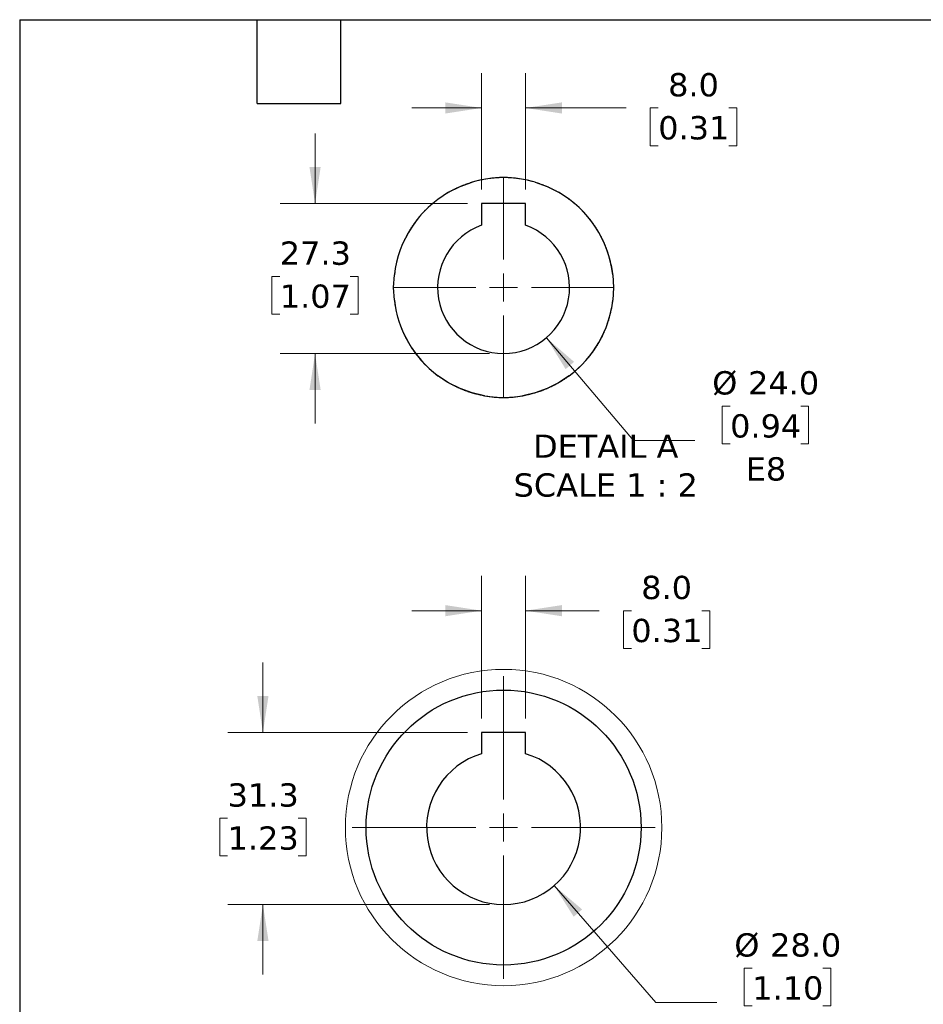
# Model space of a CAD drawing. Header units: millimetres. Extents: x 38 to 1638, y 38 to 1257.
# Tile 3 of 12: x 38 to 531, y 720 to 1257. Entities that reach past the tile are written whole.
import ezdxf

# ---------------------------------------------------------------- set-up
doc = ezdxf.new("R2010")
doc.units = ezdxf.units.MM
doc.header["$LTSCALE"] = 6
doc.linetypes.add('SLD-Solid', pattern=[0])
doc.layers.add('TEXT', color=140, linetype='SLD-Solid', lineweight=25)
doc.styles.add('SLDTEXTSTYLE0', font='VERDANA.TTF')
doc.dimstyles.new('SLDDIMSTYLE10', dxfattribs={"dimtxt": 12.948047, "dimasz": 19.812, "dimexe": 0, "dimexo": 0.0625, "dimgap": 3.237012, "dimtad": 0, "dimtih": 1, "dimtoh": 1, "dimlfac": 0.333333, "dimrnd": 1e-09, "dimzin": 4, "dimdsep": 46, "dimtxsty": 'SLDTEXTSTYLE0', "dimsah": 1, "dimcen": 0, "dimadec": 0, "dimazin": 1, "dimtfac": 1, "dimtofl": 0, "dimtmove": 0, "dimatfit": 3, "dimfxl": 0, "dimfrac": 2, "dimtolj": 1, "dimtzin": 12, "dimarcsym": 0})
doc.dimstyles.new('SLDDIMSTYLE11', dxfattribs={"dimtxt": 12.948047, "dimasz": 19.812, "dimexe": 0, "dimexo": 0.0625, "dimgap": 3.237012, "dimtad": 0, "dimtih": 1, "dimtoh": 1, "dimlfac": 0.333333, "dimrnd": 1e-09, "dimzin": 12, "dimdsep": 46, "dimtxsty": 'SLDTEXTSTYLE0', "dimsah": 1, "dimcen": 0.09, "dimadec": 0, "dimazin": 3, "dimtfac": 1, "dimtmove": 0, "dimatfit": 0, "dimfxl": 0, "dimfrac": 2, "dimtolj": 1, "dimtzin": 12, "dimarcsym": 0})
doc.dimstyles.new('SLDDIMSTYLE9', dxfattribs={"dimtxt": 12.948047, "dimasz": 19.812, "dimexe": 0, "dimexo": 0.0625, "dimgap": 3.237012, "dimtad": 0, "dimtih": 1, "dimtoh": 1, "dimlfac": 0.333333, "dimrnd": 1e-09, "dimzin": 4, "dimdsep": 46, "dimtxsty": 'SLDTEXTSTYLE0', "dimsah": 1, "dimcen": 0.09, "dimadec": 0, "dimazin": 1, "dimtfac": 1, "dimtmove": 0, "dimatfit": 0, "dimfxl": 0, "dimfrac": 2, "dimtolj": 1, "dimtzin": 12, "dimarcsym": 0})

# ---------------------------------------------------------------- blocks, each defined once
blk = doc.blocks.new('_D_21')
at = {"color": 7, "linetype": 'SLD-Solid', "lineweight": 0}
for p, q in [((290.06, 1164.69), (290.06, 1228.19)), ((314.06, 1164.69), (314.06, 1228.19)), ((290.06, 1209.14), (251.96, 1209.14)), ((314.06, 1209.14), (368.87, 1209.14)), ((386.41, 1209.14), (382.06, 1209.14)), ((382.06, 1209.14), (382.06, 1188.56)), ((424.89, 1209.14), (429.24, 1209.14)), ((429.24, 1209.14), (429.24, 1188.56)), ((382.06, 1188.56), (386.41, 1188.56)), ((429.24, 1188.56), (424.89, 1188.56))]:
    blk.add_line(p, q, dxfattribs=at)
at = {"color": 7, "linetype": 'SLD-Solid', "lineweight": 18}
for points in [[(290.06, 1209.14), (270.25, 1212.19), (270.25, 1206.09)], [(314.06, 1209.14), (333.88, 1206.09), (333.88, 1212.19)]]:
    blk.add_solid(points, dxfattribs=at)
at = {"color": 7, "linetype": 'SLD-Solid', "lineweight": 18, "char_height": 12.7, "attachment_point": 1, "style": 'SLDTEXTSTYLE0'}
for s, insert in [('8.0', (391.8, 1228.17)), ('0.31', (386.41, 1204.69))]:
    blk.add_mtext(s, dxfattribs=dict(at, insert=insert))
blk = doc.blocks.new('_D_22')
at = {"color": 7, "linetype": 'SLD-Solid', "lineweight": 0}
for p, q in [((325.38, 1083.73), (373, 1027.7)), ((425.63, 1046.5), (421.29, 1046.5)), ((421.29, 1046.5), (421.29, 1025.92)), ((464.11, 1046.5), (468.46, 1046.5)), ((468.46, 1046.5), (468.46, 1025.92)), ((373, 1027.7), (406.33, 1027.7)), ((421.29, 1025.92), (425.63, 1025.92)), ((468.46, 1025.92), (464.11, 1025.92))]:
    blk.add_line(p, q, dxfattribs=at)
at = {"color": 7, "linetype": 'SLD-Solid', "lineweight": 18}
blk.add_solid([(325.38, 1083.73), (335.88, 1066.66), (340.53, 1070.61)], dxfattribs=at)
at = {"color": 7, "linetype": 'SLD-Solid', "lineweight": 18, "char_height": 12.7, "attachment_point": 1, "style": 'SLDTEXTSTYLE0'}
for s, insert in [('%%c', (415.86, 1065.53)), ('24.0', (435.41, 1065.53)), ('0.94', (425.63, 1042.05)), ('E8', (434.14, 1018.58))]:
    blk.add_mtext(s, dxfattribs=dict(at, insert=insert))
blk = doc.blocks.new('_D_23')
at = {"color": 7, "linetype": 'SLD-Solid', "lineweight": 0}
for p, q in [((199.21, 1157.07), (199.21, 1195.17)), ((282.44, 1157.07), (180.16, 1157.07)), ((179.98, 1117.26), (175.63, 1117.26)), ((175.63, 1117.26), (175.63, 1096.68)), ((218.45, 1117.26), (222.8, 1117.26)), ((222.8, 1117.26), (222.8, 1096.68)), ((175.63, 1096.68), (179.98, 1096.68)), ((222.8, 1096.68), (218.45, 1096.68)), ((294.44, 1075.17), (180.16, 1075.17)), ((199.21, 1075.17), (199.21, 1037.07))]:
    blk.add_line(p, q, dxfattribs=at)
at = {"color": 7, "linetype": 'SLD-Solid', "lineweight": 18}
for points in [[(199.21, 1157.07), (202.26, 1176.88), (196.17, 1176.88)], [(199.21, 1075.17), (196.17, 1055.35), (202.26, 1055.35)]]:
    blk.add_solid(points, dxfattribs=at)
at = {"color": 7, "linetype": 'SLD-Solid', "lineweight": 18, "char_height": 12.7, "attachment_point": 1, "style": 'SLDTEXTSTYLE0'}
for s, insert in [('27.3', (179.98, 1136.29)), ('1.07', (179.98, 1112.81))]:
    blk.add_mtext(s, dxfattribs=dict(at, insert=insert))
blk = doc.blocks.new('SW_CENTERMARKSYMBOL_22')
at = {"color": 0, "linetype": 'SLD-Solid', "lineweight": 18}
for p, q in [((0, 15.24), (0, 60)), ((0, 0), (0, 7.62)), ((-15.24, 0), (-60, 0)), ((0, 0), (-7.62, 0)), ((0, 0), (0, -7.62)), ((0, 0), (7.62, 0)), ((15.24, 0), (60, 0)), ((0, -15.24), (0, -60))]:
    blk.add_line(p, q, dxfattribs=at)
blk = doc.blocks.new('_D_24')
at = {"color": 7, "linetype": 'SLD-Solid', "lineweight": 0}
for p, q in [((290.06, 876.07), (290.06, 953.92)), ((314.06, 876.07), (314.06, 953.92)), ((290.06, 934.87), (251.96, 934.87)), ((314.06, 934.87), (354.19, 934.87)), ((371.74, 934.87), (367.39, 934.87)), ((367.39, 934.87), (367.39, 914.29)), ((410.21, 934.87), (414.56, 934.87)), ((414.56, 934.87), (414.56, 914.29)), ((367.39, 914.29), (371.74, 914.29)), ((414.56, 914.29), (410.21, 914.29))]:
    blk.add_line(p, q, dxfattribs=at)
at = {"color": 7, "linetype": 'SLD-Solid', "lineweight": 18}
for points in [[(290.06, 934.87), (270.25, 937.92), (270.25, 931.82)], [(314.06, 934.87), (333.88, 931.82), (333.88, 937.92)]]:
    blk.add_solid(points, dxfattribs=at)
at = {"color": 7, "linetype": 'SLD-Solid', "lineweight": 18, "char_height": 12.7, "attachment_point": 1, "style": 'SLDTEXTSTYLE0'}
for s, insert in [('8.0', (377.12, 953.9)), ('0.31', (371.74, 930.42))]:
    blk.add_mtext(s, dxfattribs=dict(at, insert=insert))
blk = doc.blocks.new('_D_25')
at = {"color": 7, "linetype": 'SLD-Solid', "lineweight": 0}
for p, q in [((170.77, 868.45), (170.77, 906.55)), ((282.44, 868.45), (151.72, 868.45)), ((151.53, 821.63), (147.19, 821.63)), ((147.19, 821.63), (147.19, 801.05)), ((190.01, 821.63), (194.36, 821.63)), ((194.36, 821.63), (194.36, 801.05)), ((147.19, 801.05), (151.53, 801.05)), ((194.36, 801.05), (190.01, 801.05)), ((294.44, 774.55), (151.72, 774.55)), ((170.77, 774.55), (170.77, 736.45))]:
    blk.add_line(p, q, dxfattribs=at)
at = {"color": 7, "linetype": 'SLD-Solid', "lineweight": 18}
for points in [[(170.77, 868.45), (173.82, 888.26), (167.72, 888.26)], [(170.77, 774.55), (167.72, 754.74), (173.82, 754.74)]]:
    blk.add_solid(points, dxfattribs=at)
at = {"color": 7, "linetype": 'SLD-Solid', "lineweight": 18, "char_height": 12.7, "attachment_point": 1, "style": 'SLDTEXTSTYLE0'}
for s, insert in [('31.3', (151.53, 840.66)), ('1.23', (151.53, 817.18))]:
    blk.add_mtext(s, dxfattribs=dict(at, insert=insert))
blk = doc.blocks.new('_D_26')
at = {"color": 7, "linetype": 'SLD-Solid', "lineweight": 0}
for p, q in [((329.61, 784.85), (385.05, 721.04)), ((437.68, 739.84), (433.34, 739.84)), ((433.34, 739.84), (433.34, 719.26)), ((476.16, 739.84), (480.51, 739.84)), ((480.51, 739.84), (480.51, 719.26)), ((385.05, 721.04), (418.38, 721.04)), ((433.34, 719.26), (437.68, 719.26)), ((480.51, 719.26), (476.16, 719.26))]:
    blk.add_line(p, q, dxfattribs=at)
at = {"color": 7, "linetype": 'SLD-Solid', "lineweight": 18}
blk.add_solid([(329.61, 784.85), (340.3, 767.89), (344.9, 771.89)], dxfattribs=at)
at = {"color": 7, "linetype": 'SLD-Solid', "lineweight": 18, "char_height": 12.7, "attachment_point": 1, "style": 'SLDTEXTSTYLE0'}
for s, insert in [('%%c', (427.91, 758.87)), ('28.0', (447.46, 758.87)), ('1.10', (437.68, 735.39)), ('H8', (445.17, 711.91))]:
    blk.add_mtext(s, dxfattribs=dict(at, insert=insert))
blk = doc.blocks.new('SW_CENTERMARKSYMBOL_23')
at = {"color": 0, "linetype": 'SLD-Solid', "lineweight": 18}
for p, q in [((0, 15.24), (0, 82.62)), ((0, 0), (0, 7.62)), ((-15.24, 0), (-82.62, 0)), ((0, 0), (-7.62, 0)), ((0, 0), (0, -7.62)), ((0, 0), (7.62, 0)), ((15.24, 0), (82.62, 0)), ((0, -15.24), (0, -82.62))]:
    blk.add_line(p, q, dxfattribs=at)

msp = doc.modelspace()

# ---------------------------------------------------------------- linework, layer by layer
for p, q in [((272.064, 1163.127), (278.299, 1166.258)), ((278.299, 1166.258), (284.855, 1168.645)), ((319.272, 1168.645), (325.828, 1166.258)), ((325.828, 1166.258), (332.063, 1163.127)), ((314.063, 1157.065), (290.063, 1157.065)), ((290.063, 1157.065), (290.063, 1145.106)), ((314.063, 1145.106), (314.063, 1157.065)), ((242.063, 1111.165), (242.469, 1118.131)), ((242.469, 1104.2), (242.063, 1111.165)), ((284.855, 1053.686), (278.299, 1056.072)), ((291.645, 1052.077), (284.855, 1053.686)), ((319.272, 1053.686), (312.482, 1052.077)), ((325.828, 1056.072), (319.272, 1053.686)), ((290.063, 868.452), (290.063, 856.801)), ((314.063, 868.452), (290.063, 868.452)), ((314.063, 856.801), (314.063, 868.452))]:
    msp.add_line(p, q)
at = {"color": 7, "linetype": 'SLD-Solid', "lineweight": 18, "flags": 128}
msp.add_lwpolyline([(362.063, 1111.165), (362.063, 1111.165), (362.063, 1111.16), (362.063, 1110.892), (362.061, 1110.624), (362.058, 1110.355), (362.054, 1110.087), (362.048, 1109.819), (362.042, 1109.551), (362.034, 1109.282), (362.025, 1109.014), (362.015, 1108.746), (362.003, 1108.478), (361.991, 1108.21), (361.977, 1107.942), (361.962, 1107.674), (361.946, 1107.406), (361.928, 1107.139), (361.91, 1106.871), (361.89, 1106.603), (361.869, 1106.336), (361.847, 1106.068), (361.823, 1105.801), (361.799, 1105.534), (361.773, 1105.267), (361.746, 1105), (361.718, 1104.733), (361.688, 1104.466), (361.658, 1104.2), (361.658, 1104.2), (361.657, 1104.195), (361.625, 1103.928), (361.592, 1103.662), (361.558, 1103.396), (361.523, 1103.13), (361.486, 1102.864), (361.449, 1102.599), (361.41, 1102.333), (361.37, 1102.068), (361.328, 1101.803), (361.286, 1101.538), (361.242, 1101.273), (361.198, 1101.008), (361.151, 1100.744), (361.104, 1100.48), (361.056, 1100.216), (361.006, 1099.952), (360.956, 1099.689), (360.904, 1099.425), (360.851, 1099.162), (360.796, 1098.9), (360.741, 1098.637), (360.684, 1098.375), (360.627, 1098.113), (360.568, 1097.851), (360.507, 1097.589), (360.446, 1097.328), (360.446, 1097.328), (360.445, 1097.324), (360.383, 1097.063), (360.319, 1096.802), (360.254, 1096.542), (360.188, 1096.282), (360.121, 1096.022), (360.053, 1095.762), (359.983, 1095.503), (359.913, 1095.244), (359.841, 1094.986), (359.768, 1094.727), (359.694, 1094.47), (359.619, 1094.212), (359.542, 1093.955), (359.465, 1093.698), (359.386, 1093.441), (359.306, 1093.185), (359.225, 1092.929), (359.143, 1092.674), (359.06, 1092.419), (358.975, 1092.164), (358.89, 1091.91), (358.803, 1091.656), (358.715, 1091.402), (358.626, 1091.149), (358.536, 1090.896), (358.445, 1090.644), (358.445, 1090.644), (358.443, 1090.639), (358.351, 1090.388), (358.258, 1090.136), (358.163, 1089.885), (358.067, 1089.634), (357.97, 1089.384), (357.872, 1089.134), (357.773, 1088.885), (357.673, 1088.636), (357.572, 1088.387), (357.469, 1088.139), (357.366, 1087.892), (357.261, 1087.645), (357.155, 1087.398), (357.049, 1087.152), (356.941, 1086.906), (356.832, 1086.661), (356.722, 1086.417), (356.61, 1086.172), (356.498, 1085.929), (356.385, 1085.685), (356.27, 1085.443), (356.154, 1085.201), (356.038, 1084.959), (355.92, 1084.718), (355.801, 1084.477), (355.681, 1084.237), (355.677, 1084.229), (355.556, 1083.989), (355.434, 1083.75), (355.311, 1083.512), (355.187, 1083.274), (355.061, 1083.037), (354.935, 1082.8), (354.808, 1082.564), (354.679, 1082.328), (354.55, 1082.093), (354.419, 1081.859), (354.288, 1081.625), (354.155, 1081.392), (354.021, 1081.159), (353.887, 1080.927), (353.751, 1080.695), (353.614, 1080.465), (353.476, 1080.234), (353.337, 1080.005), (353.198, 1079.776), (353.057, 1079.547), (352.915, 1079.32), (352.772, 1079.093), (352.628, 1078.866), (352.483, 1078.64), (352.337, 1078.415), (352.19, 1078.191), (352.042, 1077.967), (351.893, 1077.744), (351.743, 1077.521), (351.592, 1077.299), (351.44, 1077.078), (351.287, 1076.858), (351.133, 1076.638), (350.979, 1076.419), (350.823, 1076.2), (350.666, 1075.983), (350.508, 1075.766), (350.349, 1075.549), (350.189, 1075.334), (350.029, 1075.119), (349.867, 1074.905), (349.704, 1074.691), (349.541, 1074.479), (349.376, 1074.267), (349.211, 1074.055), (349.044, 1073.845), (348.877, 1073.635), (348.709, 1073.426), (348.539, 1073.218), (348.369, 1073.011), (348.198, 1072.804), (348.026, 1072.598), (348.023, 1072.594), (347.85, 1072.389), (347.676, 1072.185), (347.501, 1071.981), (347.326, 1071.778), (347.149, 1071.576), (346.972, 1071.375), (346.793, 1071.175), (346.614, 1070.975), (346.434, 1070.776), (346.253, 1070.578), (346.071, 1070.381), (345.888, 1070.185), (345.704, 1069.989), (345.52, 1069.794), (345.334, 1069.6), (345.148, 1069.407), (344.961, 1069.215), (344.773, 1069.023), (344.584, 1068.833), (344.394, 1068.643), (344.203, 1068.454), (344.012, 1068.266), (343.82, 1068.079), (343.627, 1067.893), (343.433, 1067.707), (343.238, 1067.523), (343.238, 1067.523), (343.235, 1067.52), (343.039, 1067.336), (342.842, 1067.153), (342.645, 1066.971), (342.447, 1066.79), (342.248, 1066.61), (342.049, 1066.431), (341.848, 1066.252), (341.647, 1066.075), (341.445, 1065.898), (341.242, 1065.723), (341.038, 1065.548), (340.834, 1065.374), (340.629, 1065.201), (340.423, 1065.029), (340.216, 1064.858), (340.009, 1064.688), (339.801, 1064.519), (339.592, 1064.35), (339.382, 1064.183), (339.171, 1064.016), (338.96, 1063.851), (338.748, 1063.686), (338.535, 1063.523), (338.322, 1063.36), (338.108, 1063.199), (337.893, 1063.038), (337.893, 1063.038), (337.889, 1063.035), (337.674, 1062.875), (337.457, 1062.716), (337.24, 1062.559), (337.022, 1062.402), (336.804, 1062.246), (336.585, 1062.091), (336.365, 1061.937), (336.145, 1061.784), (335.923, 1061.632), (335.702, 1061.481), (335.479, 1061.331), (335.256, 1061.183), (335.032, 1061.035), (334.807, 1060.888), (334.582, 1060.742), (334.356, 1060.597), (334.13, 1060.453), (333.903, 1060.31), (333.675, 1060.168), (333.447, 1060.027), (333.218, 1059.887), (332.988, 1059.749), (332.758, 1059.611), (332.527, 1059.474), (332.296, 1059.338), (332.063, 1059.204), (332.063, 1059.204), (332.059, 1059.201), (331.827, 1059.068), (331.593, 1058.935), (331.359, 1058.804), (331.125, 1058.673), (330.89, 1058.544), (330.654, 1058.415), (330.418, 1058.288), (330.181, 1058.162), (329.944, 1058.036), (329.706, 1057.912), (329.468, 1057.789), (329.229, 1057.667), (328.989, 1057.546), (328.749, 1057.426), (328.509, 1057.307), (328.268, 1057.19), (328.026, 1057.073), (327.784, 1056.958), (327.541, 1056.843), (327.298, 1056.73), (327.054, 1056.617), (326.81, 1056.506), (326.565, 1056.396), (326.32, 1056.287), (326.074, 1056.179), (325.828, 1056.072), (325.828, 1056.072), (325.824, 1056.07), (325.577, 1055.965), (325.33, 1055.86), (325.083, 1055.757), (324.835, 1055.654), (324.586, 1055.553), (324.337, 1055.453), (324.088, 1055.354), (323.838, 1055.256), (323.588, 1055.159), (323.337, 1055.063), (323.086, 1054.969), (322.834, 1054.875), (322.582, 1054.783), (322.33, 1054.692), (322.077, 1054.602), (321.824, 1054.513), (321.571, 1054.425), (321.317, 1054.338), (321.062, 1054.253), (320.808, 1054.168), (320.553, 1054.085), (320.297, 1054.003), (320.041, 1053.922), (319.785, 1053.842), (319.529, 1053.763), (319.272, 1053.686), (319.272, 1053.686), (319.267, 1053.684), (319.01, 1053.608), (318.752, 1053.533), (318.494, 1053.459), (318.236, 1053.386), (317.978, 1053.314), (317.719, 1053.244), (317.46, 1053.174), (317.2, 1053.106), (316.94, 1053.039), (316.68, 1052.973), (316.42, 1052.908), (316.159, 1052.844), (315.898, 1052.782), (315.637, 1052.721), (315.375, 1052.661), (315.114, 1052.602), (314.852, 1052.544), (314.589, 1052.487), (314.327, 1052.432), (314.064, 1052.378), (313.801, 1052.324), (313.538, 1052.273), (313.274, 1052.222), (313.01, 1052.172), (312.747, 1052.124), (312.482, 1052.077), (312.482, 1052.077), (312.478, 1052.076), (312.213, 1052.03), (311.949, 1051.985), (311.684, 1051.941), (311.419, 1051.899), (311.154, 1051.858), (310.889, 1051.818), (310.623, 1051.779), (310.357, 1051.741), (310.092, 1051.705), (309.826, 1051.669), (309.559, 1051.635), (309.293, 1051.602), (309.027, 1051.571), (308.76, 1051.54), (308.493, 1051.511), (308.226, 1051.483), (307.96, 1051.456), (307.692, 1051.43), (307.425, 1051.405), (307.158, 1051.382), (306.891, 1051.36), (306.623, 1051.339), (306.355, 1051.319), (306.088, 1051.3), (305.82, 1051.283), (305.552, 1051.267), (305.547, 1051.266), (305.279, 1051.251), (305.011, 1051.238), (304.743, 1051.225), (304.475, 1051.214), (304.207, 1051.203), (303.939, 1051.194), (303.671, 1051.187), (303.403, 1051.18), (303.134, 1051.175), (302.866, 1051.171), (302.598, 1051.168), (302.329, 1051.166), (302.061, 1051.165), (301.793, 1051.166), (301.524, 1051.168), (301.256, 1051.171), (300.988, 1051.175), (300.72, 1051.18), (300.451, 1051.187), (300.183, 1051.195), (299.915, 1051.204), (299.647, 1051.214), (299.379, 1051.225), (299.111, 1051.238), (298.843, 1051.252), (298.575, 1051.267), (298.57, 1051.267), (298.302, 1051.283), (298.034, 1051.301), (297.767, 1051.319), (297.499, 1051.339), (297.232, 1051.36), (296.964, 1051.382), (296.697, 1051.406), (296.43, 1051.43), (296.163, 1051.456), (295.896, 1051.483), (295.629, 1051.511), (295.362, 1051.541), (295.096, 1051.571), (294.829, 1051.603), (294.563, 1051.636), (294.297, 1051.67), (294.031, 1051.705), (293.765, 1051.742), (293.499, 1051.78), (293.234, 1051.818), (292.968, 1051.859), (292.703, 1051.9), (292.438, 1051.942), (292.173, 1051.986), (291.909, 1052.031), (291.645, 1052.077), (291.645, 1052.077), (291.64, 1052.078), (291.376, 1052.125), (291.112, 1052.173), (290.848, 1052.223), (290.585, 1052.273), (290.321, 1052.325), (290.058, 1052.378), (289.796, 1052.433), (289.533, 1052.488), (289.271, 1052.545), (289.009, 1052.603), (288.747, 1052.662), (288.485, 1052.722), (288.224, 1052.783), (287.963, 1052.845), (287.703, 1052.909), (287.442, 1052.974), (287.182, 1053.04), (286.922, 1053.107), (286.663, 1053.175), (286.404, 1053.245), (286.145, 1053.315), (285.886, 1053.387), (285.628, 1053.46), (285.37, 1053.534), (285.113, 1053.609), (284.855, 1053.686), (284.855, 1053.686), (284.851, 1053.687), (284.594, 1053.765), (284.337, 1053.843), (284.081, 1053.923), (283.825, 1054.004), (283.57, 1054.086), (283.315, 1054.17), (283.06, 1054.254), (282.806, 1054.34), (282.552, 1054.426), (282.298, 1054.514), (282.045, 1054.603), (281.792, 1054.693), (281.54, 1054.784), (281.288, 1054.877), (281.037, 1054.97), (280.785, 1055.065), (280.535, 1055.161), (280.285, 1055.257), (280.035, 1055.355), (279.785, 1055.454), (279.536, 1055.555), (279.288, 1055.656), (279.04, 1055.758), (278.792, 1055.862), (278.545, 1055.966), (278.299, 1056.072), (278.299, 1056.072), (278.294, 1056.074), (278.048, 1056.181), (277.802, 1056.289), (277.557, 1056.398), (277.313, 1056.508), (277.068, 1056.619), (276.825, 1056.732), (276.582, 1056.845), (276.339, 1056.96), (276.097, 1057.075), (275.855, 1057.192), (275.614, 1057.31), (275.373, 1057.428), (275.133, 1057.548), (274.894, 1057.669), (274.655, 1057.791), (274.416, 1057.914), (274.179, 1058.039), (273.941, 1058.164), (273.705, 1058.29), (273.468, 1058.417), (273.233, 1058.546), (272.998, 1058.675), (272.763, 1058.806), (272.529, 1058.937), (272.296, 1059.07), (272.063, 1059.204), (272.063, 1059.204), (272.059, 1059.206), (271.827, 1059.341), (271.596, 1059.476), (271.365, 1059.613), (271.135, 1059.751), (270.905, 1059.89), (270.676, 1060.03), (270.448, 1060.171), (270.22, 1060.312), (269.993, 1060.455), (269.766, 1060.599), (269.541, 1060.744), (269.315, 1060.89), (269.091, 1061.037), (268.867, 1061.185), (268.644, 1061.334), (268.421, 1061.484), (268.2, 1061.635), (267.978, 1061.787), (267.758, 1061.94), (267.538, 1062.094), (267.319, 1062.249), (267.101, 1062.405), (266.883, 1062.561), (266.666, 1062.719), (266.45, 1062.878), (266.234, 1063.038), (266.234, 1063.038), (266.23, 1063.041), (266.015, 1063.201), (265.801, 1063.363), (265.588, 1063.526), (265.375, 1063.689), (265.163, 1063.854), (264.952, 1064.019), (264.741, 1064.186), (264.532, 1064.353), (264.323, 1064.521), (264.114, 1064.691), (263.907, 1064.861), (263.7, 1065.032), (263.494, 1065.204), (263.289, 1065.377), (263.085, 1065.551), (262.881, 1065.726), (262.678, 1065.901), (262.476, 1066.078), (262.275, 1066.255), (262.075, 1066.434), (261.875, 1066.613), (261.676, 1066.793), (261.478, 1066.974), (261.281, 1067.156), (261.085, 1067.339), (260.889, 1067.523), (260.889, 1067.523), (260.885, 1067.526), (260.691, 1067.711), (260.497, 1067.896), (260.304, 1068.082), (260.111, 1068.27), (259.92, 1068.458), (259.729, 1068.647), (259.54, 1068.836), (259.351, 1069.027), (259.163, 1069.218), (258.976, 1069.411), (258.789, 1069.604), (258.604, 1069.798), (258.419, 1069.992), (258.236, 1070.188), (258.053, 1070.384), (257.871, 1070.582), (257.69, 1070.78), (257.51, 1070.979), (257.33, 1071.178), (257.152, 1071.379), (256.975, 1071.58), (256.798, 1071.782), (256.622, 1071.985), (256.448, 1072.188), (256.274, 1072.393), (256.101, 1072.598), (256.095, 1072.605), (255.923, 1072.811), (255.752, 1073.018), (255.581, 1073.225), (255.412, 1073.434), (255.244, 1073.643), (255.077, 1073.852), (254.91, 1074.063), (254.745, 1074.274), (254.58, 1074.486), (254.417, 1074.699), (254.254, 1074.912), (254.092, 1075.127), (253.932, 1075.341), (253.772, 1075.557), (253.613, 1075.773), (253.455, 1075.99), (253.299, 1076.208), (253.143, 1076.427), (252.988, 1076.646), (252.834, 1076.865), (252.681, 1077.086), (252.529, 1077.307), (252.378, 1077.529), (252.228, 1077.752), (252.079, 1077.975), (251.932, 1078.199), (251.785, 1078.423), (251.639, 1078.648), (251.494, 1078.874), (251.35, 1079.101), (251.207, 1079.328), (251.065, 1079.556), (250.924, 1079.784), (250.784, 1080.013), (250.646, 1080.243), (250.508, 1080.473), (250.371, 1080.704), (250.235, 1080.935), (250.101, 1081.167), (249.967, 1081.4), (249.835, 1081.633), (249.703, 1081.867), (249.572, 1082.102), (249.443, 1082.337), (249.315, 1082.572), (249.187, 1082.808), (249.061, 1083.045), (248.936, 1083.282), (248.812, 1083.52), (248.688, 1083.759), (248.566, 1083.998), (248.445, 1084.237), (248.443, 1084.241), (248.323, 1084.482), (248.205, 1084.722), (248.087, 1084.963), (247.97, 1085.205), (247.855, 1085.447), (247.74, 1085.69), (247.627, 1085.933), (247.515, 1086.177), (247.403, 1086.421), (247.293, 1086.666), (247.184, 1086.911), (247.076, 1087.156), (246.97, 1087.403), (246.864, 1087.649), (246.759, 1087.896), (246.656, 1088.144), (246.553, 1088.392), (246.452, 1088.64), (246.352, 1088.889), (246.253, 1089.139), (246.155, 1089.388), (246.058, 1089.639), (245.962, 1089.889), (245.868, 1090.14), (245.774, 1090.392), (245.682, 1090.644), (245.682, 1090.644), (245.68, 1090.648), (245.589, 1090.901), (245.499, 1091.154), (245.41, 1091.407), (245.322, 1091.66), (245.236, 1091.914), (245.15, 1092.169), (245.066, 1092.423), (244.982, 1092.678), (244.9, 1092.934), (244.819, 1093.19), (244.74, 1093.446), (244.661, 1093.702), (244.583, 1093.959), (244.507, 1094.216), (244.432, 1094.474), (244.358, 1094.732), (244.285, 1094.99), (244.213, 1095.249), (244.142, 1095.508), (244.073, 1095.767), (244.005, 1096.026), (243.938, 1096.286), (243.872, 1096.546), (243.807, 1096.807), (243.743, 1097.067), (243.681, 1097.328), (243.681, 1097.328), (243.68, 1097.333), (243.618, 1097.594), (243.558, 1097.856), (243.499, 1098.117), (243.442, 1098.379), (243.385, 1098.642), (243.33, 1098.904), (243.275, 1099.167), (243.222, 1099.43), (243.17, 1099.693), (243.12, 1099.957), (243.07, 1100.221), (243.022, 1100.484), (242.975, 1100.749), (242.929, 1101.013), (242.884, 1101.278), (242.84, 1101.542), (242.798, 1101.807), (242.756, 1102.072), (242.716, 1102.338), (242.677, 1102.603), (242.64, 1102.869), (242.603, 1103.135), (242.568, 1103.401), (242.534, 1103.667), (242.501, 1103.933), (242.469, 1104.2), (242.469, 1104.2), (242.469, 1104.204), (242.438, 1104.471), (242.409, 1104.738), (242.381, 1105.004), (242.354, 1105.271), (242.328, 1105.539), (242.303, 1105.806), (242.28, 1106.073), (242.258, 1106.34), (242.237, 1106.608), (242.217, 1106.876), (242.198, 1107.143), (242.181, 1107.411), (242.165, 1107.679), (242.15, 1107.947), (242.136, 1108.215), (242.123, 1108.483), (242.112, 1108.751), (242.102, 1109.019), (242.093, 1109.287), (242.085, 1109.555), (242.078, 1109.824), (242.073, 1110.092), (242.069, 1110.36), (242.066, 1110.629), (242.064, 1110.897), (242.063, 1111.165), (242.063, 1111.165), (242.063, 1111.17), (242.064, 1111.438), (242.066, 1111.707), (242.069, 1111.975), (242.073, 1112.243), (242.079, 1112.511), (242.085, 1112.78), (242.093, 1113.048), (242.102, 1113.316), (242.112, 1113.584), (242.124, 1113.852), (242.136, 1114.12), (242.15, 1114.388), (242.165, 1114.656), (242.181, 1114.924), (242.199, 1115.192), (242.217, 1115.46), (242.237, 1115.727), (242.258, 1115.995), (242.28, 1116.262), (242.304, 1116.529), (242.328, 1116.797), (242.354, 1117.064), (242.381, 1117.331), (242.409, 1117.597), (242.439, 1117.864), (242.469, 1118.131), (242.469, 1118.131), (242.47, 1118.135), (242.501, 1118.402), (242.534, 1118.668), (242.569, 1118.934), (242.604, 1119.2), (242.64, 1119.466), (242.678, 1119.732), (242.717, 1119.997), (242.757, 1120.263), (242.798, 1120.528), (242.841, 1120.793), (242.885, 1121.057), (242.929, 1121.322), (242.975, 1121.586), (243.023, 1121.851), (243.071, 1122.114), (243.121, 1122.378), (243.171, 1122.642), (243.223, 1122.905), (243.276, 1123.168), (243.331, 1123.431), (243.386, 1123.693), (243.443, 1123.956), (243.5, 1124.218), (243.559, 1124.479), (243.619, 1124.741), (243.681, 1125.002), (243.681, 1125.002), (243.682, 1125.007), (243.744, 1125.268), (243.808, 1125.528), (243.873, 1125.789), (243.939, 1126.049), (244.006, 1126.309), (244.074, 1126.568), (244.144, 1126.827), (244.214, 1127.086), (244.286, 1127.345), (244.359, 1127.603), (244.433, 1127.861), (244.508, 1128.118), (244.585, 1128.376), (244.662, 1128.633), (244.741, 1128.889), (244.821, 1129.145), (244.902, 1129.401), (244.984, 1129.657), (245.067, 1129.912), (245.152, 1130.166), (245.237, 1130.421), (245.324, 1130.675), (245.412, 1130.928), (245.501, 1131.181), (245.591, 1131.434), (245.682, 1131.686), (245.682, 1131.686), (245.684, 1131.691), (245.776, 1131.943), (245.869, 1132.194), (245.964, 1132.445), (246.06, 1132.696), (246.157, 1132.946), (246.255, 1133.196), (246.354, 1133.446), (246.454, 1133.694), (246.555, 1133.943), (246.658, 1134.191), (246.761, 1134.438), (246.866, 1134.686), (246.971, 1134.932), (247.078, 1135.178), (247.186, 1135.424), (247.295, 1135.669), (247.405, 1135.914), (247.517, 1136.158), (247.629, 1136.402), (247.742, 1136.645), (247.857, 1136.888), (247.972, 1137.13), (248.089, 1137.371), (248.207, 1137.613), (248.326, 1137.853), (248.445, 1138.093), (248.456, 1138.114), (248.577, 1138.354), (248.699, 1138.593), (248.823, 1138.831), (248.947, 1139.069), (249.072, 1139.306), (249.198, 1139.543), (249.326, 1139.779), (249.454, 1140.015), (249.584, 1140.25), (249.715, 1140.484), (249.846, 1140.718), (249.979, 1140.951), (250.113, 1141.184), (250.247, 1141.416), (250.383, 1141.647), (250.52, 1141.878), (250.658, 1142.108), (250.797, 1142.338), (250.937, 1142.567), (251.078, 1142.795), (251.22, 1143.023), (251.363, 1143.25), (251.507, 1143.476), (251.652, 1143.702), (251.798, 1143.927), (251.945, 1144.152), (252.093, 1144.375), (252.242, 1144.599), (252.392, 1144.821), (252.543, 1145.043), (252.695, 1145.264), (252.848, 1145.484), (253.002, 1145.704), (253.157, 1145.923), (253.313, 1146.142), (253.469, 1146.359), (253.627, 1146.576), (253.786, 1146.792), (253.946, 1147.008), (254.107, 1147.223), (254.268, 1147.437), (254.431, 1147.65), (254.595, 1147.863), (254.759, 1148.075), (254.925, 1148.286), (255.091, 1148.497), (255.259, 1148.706), (255.427, 1148.915), (255.596, 1149.123), (255.767, 1149.331), (255.938, 1149.537), (256.11, 1149.743), (256.283, 1149.948), (256.457, 1150.153), (256.632, 1150.356), (256.807, 1150.559), (256.984, 1150.761), (257.161, 1150.962), (257.34, 1151.163), (257.519, 1151.362), (257.699, 1151.561), (257.881, 1151.759), (258.063, 1151.956), (258.245, 1152.153), (258.429, 1152.348), (258.614, 1152.543), (258.799, 1152.737), (258.986, 1152.93), (259.173, 1153.122), (259.361, 1153.314), (259.55, 1153.504), (259.74, 1153.694), (259.93, 1153.883), (260.122, 1154.071), (260.314, 1154.258), (260.507, 1154.444), (260.701, 1154.63), (260.896, 1154.814), (261.091, 1154.998), (261.288, 1155.181), (261.485, 1155.362), (261.683, 1155.543), (261.882, 1155.724), (262.082, 1155.903), (262.282, 1156.081), (262.483, 1156.259), (262.685, 1156.435), (262.888, 1156.611), (263.092, 1156.786), (263.296, 1156.959), (263.502, 1157.132), (263.708, 1157.304), (263.914, 1157.475), (264.122, 1157.646), (264.33, 1157.815), (264.539, 1157.983), (264.749, 1158.15), (264.959, 1158.317), (265.17, 1158.482), (265.382, 1158.647), (265.595, 1158.81), (265.809, 1158.973), (266.023, 1159.135), (266.238, 1159.295), (266.453, 1159.455), (266.67, 1159.614), (266.887, 1159.772), (267.104, 1159.928), (267.323, 1160.084), (267.542, 1160.239), (267.762, 1160.393), (267.982, 1160.546), (268.203, 1160.698), (268.425, 1160.849), (268.648, 1160.999), (268.871, 1161.148), (269.095, 1161.296), (269.319, 1161.443), (269.544, 1161.589), (269.77, 1161.733), (269.997, 1161.877), (270.224, 1162.02), (270.452, 1162.162), (270.68, 1162.303), (270.909, 1162.443), (271.139, 1162.582), (271.369, 1162.719), (271.6, 1162.856), (271.831, 1162.992), (272.063, 1163.127), (272.064, 1163.127), (272.068, 1163.129), (272.3, 1163.263), (272.534, 1163.395), (272.767, 1163.527), (273.002, 1163.657), (273.237, 1163.787), (273.473, 1163.915), (273.709, 1164.042), (273.945, 1164.169), (274.183, 1164.294), (274.421, 1164.418), (274.659, 1164.541), (274.898, 1164.663), (275.138, 1164.784), (275.378, 1164.904), (275.618, 1165.023), (275.859, 1165.141), (276.101, 1165.257), (276.343, 1165.373), (276.586, 1165.487), (276.829, 1165.601), (277.073, 1165.713), (277.317, 1165.824), (277.562, 1165.934), (277.807, 1166.043), (278.052, 1166.151), (278.299, 1166.258), (278.299, 1166.258), (278.303, 1166.26), (278.55, 1166.366), (278.797, 1166.47), (279.044, 1166.574), (279.292, 1166.676), (279.541, 1166.777), (279.79, 1166.878), (280.039, 1166.977), (280.289, 1167.075), (280.539, 1167.171), (280.79, 1167.267), (281.041, 1167.362), (281.292, 1167.455), (281.544, 1167.548), (281.797, 1167.639), (282.05, 1167.729), (282.303, 1167.818), (282.556, 1167.906), (282.81, 1167.992), (283.065, 1168.078), (283.319, 1168.162), (283.574, 1168.245), (283.83, 1168.328), (284.086, 1168.408), (284.342, 1168.488), (284.598, 1168.567), (284.855, 1168.645), (284.855, 1168.645), (284.878, 1168.651), (285.135, 1168.728), (285.393, 1168.803), (285.651, 1168.877), (285.909, 1168.95), (286.168, 1169.021), (286.427, 1169.092), (286.686, 1169.161), (286.945, 1169.229), (287.205, 1169.296), (287.465, 1169.362), (287.726, 1169.427), (287.986, 1169.49), (288.247, 1169.553), (288.509, 1169.614), (288.77, 1169.674), (289.032, 1169.733), (289.294, 1169.791), (289.556, 1169.847), (289.819, 1169.902), (290.082, 1169.957), (290.345, 1170.01), (290.608, 1170.061), (290.871, 1170.112), (291.135, 1170.162), (291.399, 1170.21), (291.663, 1170.257), (291.928, 1170.303), (292.192, 1170.348), (292.457, 1170.391), (292.722, 1170.434), (292.987, 1170.475), (293.252, 1170.515), (293.518, 1170.554), (293.784, 1170.591), (294.049, 1170.628), (294.315, 1170.663), (294.582, 1170.697), (294.848, 1170.73), (295.114, 1170.761), (295.381, 1170.792), (295.648, 1170.821), (295.915, 1170.849), (296.182, 1170.876), (296.449, 1170.902), (296.716, 1170.926), (296.983, 1170.95), (297.251, 1170.972), (297.518, 1170.993), (297.786, 1171.012), (298.053, 1171.031), (298.321, 1171.048), (298.589, 1171.064), (298.857, 1171.079), (299.125, 1171.093), (299.393, 1171.106), (299.661, 1171.117), (299.929, 1171.127), (300.197, 1171.136), (300.466, 1171.144), (300.734, 1171.15), (301.002, 1171.156), (301.27, 1171.16), (301.539, 1171.163), (301.807, 1171.165), (302.075, 1171.165), (302.344, 1171.165), (302.612, 1171.163), (302.88, 1171.16), (303.149, 1171.155), (303.417, 1171.15), (303.685, 1171.143), (303.953, 1171.135), (304.221, 1171.126), (304.49, 1171.116), (304.758, 1171.105), (305.026, 1171.092), (305.294, 1171.078), (305.562, 1171.063), (305.829, 1171.047), (306.097, 1171.029), (306.365, 1171.011), (306.632, 1170.991), (306.9, 1170.97), (307.167, 1170.948), (307.435, 1170.924), (307.702, 1170.9), (307.969, 1170.874), (308.236, 1170.847), (308.503, 1170.819), (308.769, 1170.789), (309.036, 1170.759), (309.303, 1170.727), (309.569, 1170.694), (309.835, 1170.66), (310.101, 1170.624), (310.367, 1170.588), (310.632, 1170.55), (310.898, 1170.511), (311.163, 1170.471), (311.428, 1170.43), (311.693, 1170.387), (311.958, 1170.344), (312.223, 1170.299), (312.487, 1170.253), (312.751, 1170.206), (313.015, 1170.157), (313.279, 1170.108), (313.542, 1170.057), (313.805, 1170.005), (314.069, 1169.952), (314.331, 1169.898), (314.594, 1169.842), (314.856, 1169.786), (315.118, 1169.728), (315.38, 1169.669), (315.641, 1169.609), (315.903, 1169.547), (316.164, 1169.485), (316.424, 1169.421), (316.685, 1169.356), (316.945, 1169.29), (317.205, 1169.223), (317.464, 1169.155), (317.723, 1169.086), (317.982, 1169.015), (318.241, 1168.943), (318.499, 1168.87), (318.757, 1168.796), (319.014, 1168.721), (319.272, 1168.645), (319.272, 1168.645), (319.276, 1168.643), (319.533, 1168.566), (319.79, 1168.487), (320.046, 1168.407), (320.302, 1168.326), (320.557, 1168.244), (320.812, 1168.161), (321.067, 1168.076), (321.321, 1167.991), (321.575, 1167.904), (321.829, 1167.816), (322.082, 1167.727), (322.335, 1167.637), (322.587, 1167.546), (322.839, 1167.454), (323.09, 1167.36), (323.341, 1167.266), (323.592, 1167.17), (323.842, 1167.073), (324.092, 1166.975), (324.342, 1166.876), (324.59, 1166.776), (324.839, 1166.674), (325.087, 1166.572), (325.334, 1166.469), (325.582, 1166.364), (325.828, 1166.258), (325.828, 1166.258), (325.832, 1166.256), (326.079, 1166.149), (326.324, 1166.042), (326.569, 1165.932), (326.814, 1165.822), (327.058, 1165.711), (327.302, 1165.599), (327.545, 1165.485), (327.788, 1165.371), (328.03, 1165.255), (328.272, 1165.139), (328.513, 1165.021), (328.753, 1164.902), (328.993, 1164.782), (329.233, 1164.661), (329.472, 1164.539), (329.71, 1164.416), (329.948, 1164.292), (330.185, 1164.167), (330.422, 1164.04), (330.658, 1163.913), (330.894, 1163.785), (331.129, 1163.655), (331.363, 1163.525), (331.597, 1163.393), (331.831, 1163.26), (332.063, 1163.127), (332.064, 1163.127), (332.084, 1163.115), (332.316, 1162.98), (332.548, 1162.844), (332.778, 1162.707), (333.009, 1162.569), (333.238, 1162.431), (333.467, 1162.291), (333.695, 1162.15), (333.923, 1162.008), (334.15, 1161.865), (334.377, 1161.721), (334.602, 1161.576), (334.827, 1161.43), (335.052, 1161.283), (335.276, 1161.135), (335.499, 1160.986), (335.721, 1160.836), (335.943, 1160.685), (336.164, 1160.533), (336.385, 1160.38), (336.604, 1160.226), (336.824, 1160.071), (337.042, 1159.915), (337.26, 1159.758), (337.476, 1159.6), (337.693, 1159.441), (337.908, 1159.281), (338.123, 1159.12), (338.337, 1158.959), (338.551, 1158.796), (338.763, 1158.632), (338.975, 1158.468), (339.186, 1158.302), (339.397, 1158.136), (339.606, 1157.968), (339.815, 1157.8), (340.024, 1157.631), (340.231, 1157.46), (340.438, 1157.289), (340.644, 1157.117), (340.849, 1156.944), (341.053, 1156.77), (341.257, 1156.595), (341.459, 1156.42), (341.661, 1156.243), (341.862, 1156.065), (342.063, 1155.887), (342.262, 1155.708), (342.461, 1155.527), (342.659, 1155.346), (342.856, 1155.164), (343.053, 1154.982), (343.248, 1154.798), (343.443, 1154.613), (343.637, 1154.428), (343.83, 1154.241), (344.022, 1154.054), (344.214, 1153.866), (344.404, 1153.677), (344.594, 1153.487), (344.783, 1153.297), (344.971, 1153.105), (345.158, 1152.913), (345.344, 1152.72), (345.53, 1152.526), (345.714, 1152.331), (345.898, 1152.135), (346.081, 1151.939), (346.262, 1151.742), (346.443, 1151.544), (346.624, 1151.345), (346.803, 1151.145), (346.981, 1150.945), (347.159, 1150.743), (347.335, 1150.541), (347.511, 1150.338), (347.686, 1150.135), (347.859, 1149.93), (348.032, 1149.725), (348.204, 1149.519), (348.375, 1149.312), (348.545, 1149.105), (348.715, 1148.897), (348.883, 1148.688), (349.05, 1148.478), (349.217, 1148.267), (349.382, 1148.056), (349.547, 1147.844), (349.71, 1147.631), (349.873, 1147.418), (350.034, 1147.204), (350.195, 1146.989), (350.355, 1146.773), (350.514, 1146.557), (350.671, 1146.34), (350.828, 1146.122), (350.984, 1145.904), (351.139, 1145.685), (351.293, 1145.465), (351.446, 1145.244), (351.598, 1145.023), (351.749, 1144.801), (351.898, 1144.579), (352.047, 1144.356), (352.195, 1144.132), (352.342, 1143.907), (352.488, 1143.682), (352.633, 1143.456), (352.777, 1143.23), (352.92, 1143.003), (353.062, 1142.775), (353.203, 1142.546), (353.342, 1142.317), (353.481, 1142.088), (353.619, 1141.858), (353.756, 1141.627), (353.891, 1141.395), (354.026, 1141.163), (354.16, 1140.93), (354.292, 1140.697), (354.424, 1140.463), (354.554, 1140.229), (354.684, 1139.994), (354.812, 1139.758), (354.94, 1139.522), (355.066, 1139.285), (355.191, 1139.048), (355.315, 1138.81), (355.438, 1138.572), (355.56, 1138.333), (355.681, 1138.093), (355.684, 1138.089), (355.803, 1137.849), (355.922, 1137.608), (356.04, 1137.367), (356.157, 1137.125), (356.272, 1136.883), (356.387, 1136.641), (356.5, 1136.397), (356.612, 1136.154), (356.723, 1135.909), (356.834, 1135.665), (356.943, 1135.42), (357.051, 1135.174), (357.157, 1134.928), (357.263, 1134.681), (357.368, 1134.434), (357.471, 1134.187), (357.574, 1133.938), (357.675, 1133.69), (357.775, 1133.441), (357.874, 1133.192), (357.972, 1132.942), (358.069, 1132.692), (358.165, 1132.441), (358.259, 1132.19), (358.353, 1131.938), (358.445, 1131.686), (358.445, 1131.686), (358.447, 1131.682), (358.538, 1131.43), (358.628, 1131.177), (358.717, 1130.924), (358.805, 1130.67), (358.891, 1130.416), (358.977, 1130.162), (359.061, 1129.907), (359.144, 1129.652), (359.227, 1129.397), (359.307, 1129.141), (359.387, 1128.885), (359.466, 1128.628), (359.543, 1128.371), (359.62, 1128.114), (359.695, 1127.856), (359.769, 1127.598), (359.842, 1127.34), (359.914, 1127.082), (359.984, 1126.823), (360.054, 1126.564), (360.122, 1126.304), (360.189, 1126.044), (360.255, 1125.784), (360.32, 1125.524), (360.384, 1125.263), (360.446, 1125.002), (360.446, 1125.002), (360.447, 1124.998), (360.509, 1124.736), (360.569, 1124.475), (360.628, 1124.213), (360.685, 1123.951), (360.742, 1123.689), (360.797, 1123.426), (360.852, 1123.163), (360.905, 1122.9), (360.957, 1122.637), (361.007, 1122.374), (361.057, 1122.11), (361.105, 1121.846), (361.152, 1121.582), (361.198, 1121.317), (361.243, 1121.053), (361.287, 1120.788), (361.329, 1120.523), (361.37, 1120.258), (361.411, 1119.993), (361.449, 1119.727), (361.487, 1119.462), (361.524, 1119.196), (361.559, 1118.93), (361.593, 1118.664), (361.626, 1118.397), (361.658, 1118.131), (361.658, 1118.131), (361.658, 1118.126), (361.689, 1117.859), (361.718, 1117.593), (361.746, 1117.326), (361.773, 1117.059), (361.799, 1116.792), (361.824, 1116.525), (361.847, 1116.257), (361.869, 1115.99), (361.89, 1115.722), (361.91, 1115.455), (361.928, 1115.187), (361.946, 1114.919), (361.962, 1114.652), (361.977, 1114.384), (361.991, 1114.116), (362.003, 1113.848), (362.015, 1113.58), (362.025, 1113.311), (362.034, 1113.043), (362.042, 1112.775), (362.048, 1112.507), (362.054, 1112.238), (362.058, 1111.97), (362.061, 1111.702), (362.063, 1111.434), (362.063, 1111.165), (362.063, 1111.165)], dxfattribs=at)
at = {"flags": 128}
for points in [[(361.658, 1118.131), (362.063, 1111.165), (361.658, 1104.2)], [(278.299, 1056.072), (272.063, 1059.204), (266.234, 1063.038)], [(337.893, 1063.038), (332.063, 1059.204), (325.828, 1056.072)]]:
    msp.add_lwpolyline(points, dxfattribs=at)
at = {"color": 7, "linetype": 'SLD-Solid', "lineweight": 18}
msp.add_circle((302.063, 816.553), 86.307, dxfattribs=at)
msp.add_circle((302.063, 816.552), 75)
for centre, radius, start, end in [((302.063, 1111.165), 60, 73.33349, 106.66651), ((302.063, 1111.165), 60, 120.00015, 173.33327), ((302.063, 1111.165), 60, 6.66673, 59.99985), ((302.063, 1111.165), 36, 109.47122, 70.52878), ((302.063, 1111.165), 60, 186.66673, 233.33328), ((302.063, 1111.165), 60, 306.66672, 353.33328), ((302.063, 1111.165), 60, 260.00008, 279.99992), ((302.063, 816.552), 42, 106.60155, 73.39845)]:
    msp.add_arc(centre, radius, start, end)
at = {"layer": 'TEXT'}
for p, q in [((38.1, 1257.3), (1638.3, 1257.3)), ((38.1, 1257.3), (38.1, 38.1)), ((167.64, 1211.58), (167.64, 1257.3)), ((213.36, 1211.58), (213.36, 1257.3)), ((167.64, 1211.58), (213.36, 1211.58))]:
    msp.add_line(p, q, dxfattribs=at)

# ---------------------------------------------------------------- block references
at = {"color": 7, "linetype": 'Continuous', "lineweight": 0}
for name, p in [('SW_CENTERMARKSYMBOL_22', (302.063, 1111.165)), ('SW_CENTERMARKSYMBOL_23', (302.063, 816.552))]:
    msp.add_blockref(name, p, dxfattribs=at)

# ---------------------------------------------------------------- texts
at = {"color": 7, "linetype": 'Continuous', "lineweight": 0, "insert": (357.776, 1030.963), "char_height": 12.7, "attachment_point": 2, "style": 'SLDTEXTSTYLE0'}
msp.add_mtext('DETAIL A^JSCALE 1 : 2', dxfattribs=at)

# ---------------------------------------------------------------- dimensions: what is measured, and where the dimension line sits
at = {"color": 7, "linetype": 'SLD-Solid', "lineweight": 18}
for base, p1, p2, picture, middle in [((290.063, 1209.138), (314.063, 1157.065), (290.063, 1157.065), '_D_21', (405.649, 1209.138)), ((290.063, 934.869), (314.063, 868.452), (290.063, 868.452), '_D_24', (390.973, 934.869))]:
    dim = msp.add_linear_dim(base=base, p1=p1, p2=p2, dimstyle='SLDDIMSTYLE9', dxfattribs=at)
    dim.commit()
    dim.dimension.update_dxf_attribs({"geometry": picture, "text_midpoint": middle, "dimtype": 160})
for base, p1, p2, picture, middle in [((199.215, 1075.165), (290.063, 1157.065), (302.063, 1075.165), '_D_23', (199.215, 1117.263)), ((170.773, 774.552), (290.063, 868.452), (302.063, 774.552), '_D_25', (170.773, 821.627))]:
    dim = msp.add_linear_dim(base=base, p1=p1, p2=p2, angle=90, dimstyle='SLDDIMSTYLE11', dxfattribs=at)
    dim.commit()
    dim.dimension.update_dxf_attribs({"geometry": picture, "text_midpoint": middle, "dimtype": 160})
for p1, p2, text, picture, middle in [((278.751, 1138.597), (325.376, 1083.733), '<>\\PE8', '_D_22', (444.872, 1034.391)), ((274.518, 848.257), (329.609, 784.846), '<>\\PH8', '_D_26', (456.922, 727.727))]:
    dim = msp.add_diameter_dim_2p(p1=p1, p2=p2, text=text, dimstyle='SLDDIMSTYLE10', dxfattribs=at)
    dim.commit()
    dim.dimension.update_dxf_attribs({"geometry": picture, "text_midpoint": middle, "dimtype": 163})

doc.saveas('drawing.dxf')
